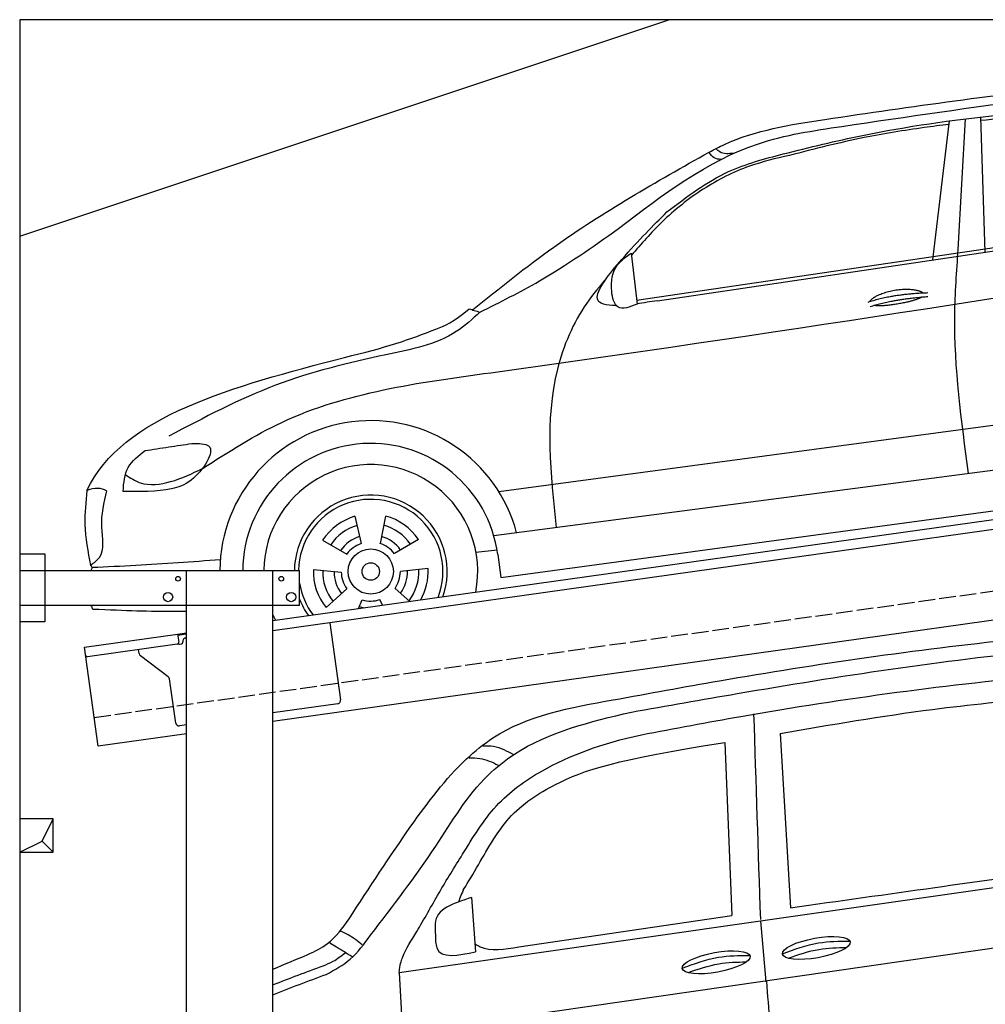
# Model space of a CAD drawing. Extents: x 199 to 6000, y -375 to 5300.
# Tile 2 of 3: x 199 to 3099, y 2343 to 5300. Entities that reach past the tile are written whole.
import ezdxf

# ---------------------------------------------------------------- set-up
doc = ezdxf.new("R2010")
doc.units = 0
doc.header["$LTSCALE"] = 10
doc.header["$MEASUREMENT"] = 0
doc.linetypes.add('GEN3', pattern=[6.25, 5, -1.25])
doc.layers.get('0').update_dxf_attribs({"linetype": 'CONTINUOUS'})
for name, color, linetype in [('3', 6, 'GEN3'), ('BREAKTHROUGH', 1, 'CONTINUOUS'), ('CAR', 1, 'CONTINUOUS'), ('SICHTBARE_KANTEN_DIN_', 7, 'CONTINUOUS')]:
    doc.layers.add(name, color=color, linetype=linetype)
doc.layers.add('AM_0', color=7, linetype='CONTINUOUS', lineweight=30)

# ---------------------------------------------------------------- blocks, each defined once
blk = doc.blocks.new('Car Van')
at = {"layer": 'CAR'}
for p, q in [((22217, 5288), (22248.2, 4764.6)), ((22051, 5261.1), (22071.8, 4741.7)), ((21072.7, 4570.5), (23398.2, 4902.5)), ((21289.9, 4795.1), (21301.9, 4632.6)), ((21432.3, 4647), (22071.8, 4741.7)), ((23398.2, 4720.3), (21083.3, 4387.6)), ((21180.9, 4711.1), (21182, 4662.3)), ((22158.3, 4725.3), (22174, 4541.7)), ((21072.7, 4570.5), (21083.3, 4387.6))]:
    blk.add_line(p, q, dxfattribs=at)
for centre in [(22325.5, 4643.7), (22024.6, 4600.6)]:
    blk.add_ellipse(centre, major_axis=(-101.9, -18.3), ratio=0.28676, dxfattribs=at)
for points, knots in [([(21715.3, 5388.7), (21821.7, 5408.2), (22221.1, 5481.6), (22782.1, 5562.6), (23238.6, 5600.5), (23398.2, 5613.5)], [0, 0, 0, 0, 324.58113, 1218.156854, 1698.657892, 1698.657892, 1698.657892, 1698.657892]), ([(21770, 5352.1), (21876, 5370.8), (22288.4, 5443.9), (22830.8, 5527.3), (23269.5, 5559.7), (23398.2, 5567.2)], [0, 0, 0, 0, 323.034736, 1256.571869, 1643.446804, 1643.446804, 1643.446804, 1643.446804]), ([(21800.2, 5284), (21899.6, 5302.9), (22309.5, 5380.6), (22843.2, 5451.2), (23278.2, 5485), (23398.2, 5493.9)], [0, 0, 0, 0, 303.469527, 1251.67749, 1612.62651, 1612.62651, 1612.62651, 1612.62651]), ([(20922.2, 4730.9), (20982.9, 4824.4), (21091.2, 4991.1), (21231.6, 5178.4), (21424.7, 5337.3), (21587.1, 5366), (21715.3, 5388.7)], [0, 0, 0, 0, 334.734651, 596.893259, 698.10809, 1076.889347, 1076.889347, 1076.889347, 1076.889347]), ([(22217, 5288), (22369.3, 5314.3), (22631.7, 5359.5), (22896.7, 5385.3), (23007.8, 5396.2)], [0, 0, 0, 0, 463.343065, 798.418315, 798.418315, 798.418315, 798.418315]), ([(20986.5, 4682.1), (21053.9, 4769.5), (21174.9, 4926.6), (21293.8, 5130.5), (21489, 5285.8), (21646.3, 5322.9), (21770, 5352.1)], [0, 0, 0, 0, 331.751844, 596.12862, 697.343452, 1070.857154, 1070.857154, 1070.857154, 1070.857154]), ([(21072.7, 4570.5), (21075, 4593.4), (21087.9, 4634.1), (21130.7, 4698.5), (21193.2, 4813.2), (21268.6, 4933.7), (21358.3, 5081), (21531.9, 5204.2), (21681, 5257.8), (21800.2, 5284)], [0, 0, 0, 0, 34.633344, 130.367254, 260.266155, 394.654289, 566.353713, 741.146733, 1042.18326, 1042.18326, 1042.18326, 1042.18326]), ([(21264.8, 4817), (21273.3, 4830.4), (21319, 4905.1), (21394.2, 5046.4), (21574.1, 5161.5), (21722.7, 5209.2), (22051, 5261.1)], [301.852914, 301.852914, 301.852914, 301.852914, 394.654289, 566.353713, 741.146733, 1038.026076, 1038.026076, 1038.026076, 1038.026076]), ([(21324.3, 5250.9), (21335, 5251), (21367.6, 5251.1), (21396.5, 5235.2), (21415.9, 5224.6)], [0, 0, 0, 0, 31.885172, 96.557607, 96.557607, 96.557607, 96.557607]), ([(21283.2, 5214.8), (21293.9, 5214.8), (21324.4, 5214.8), (21352.1, 5201.6), (21370.1, 5193)], [0, 0, 0, 0, 31.885172, 90.606066, 90.606066, 90.606066, 90.606066]), ([(22248.2, 4764.6), (22393.1, 4784.9), (22656.1, 4821.9), (22919.2, 4858.9), (23037.4, 4875.5)], [0, 0, 0, 0, 438.805988, 796.934649, 796.934649, 796.934649, 796.934649]), ([(21289.9, 4795.1), (21235.8, 4777.9), (21179.6, 4759.9), (21180.8, 4712.9), (21180.9, 4711.1)], [0, 0, 0, 0, 134.36016, 139.878732, 139.878732, 139.878732, 139.878732]), ([(20798.5, 4624), (20819.1, 4633.7), (20869.6, 4657.8), (20902.6, 4703.7), (20922.2, 4730.9)], [0, 0, 0, 0, 67.360769, 165.813557, 165.813557, 165.813557, 165.813557]), ([(20853.6, 4564.3), (20879, 4578.1), (20932.3, 4607.1), (20967.9, 4656.3), (20986.5, 4682.1)], [0, 0, 0, 0, 85.699898, 179.595193, 179.595193, 179.595193, 179.595193]), ([(20961.8, 4653.6), (20948.1, 4664.3), (20927.4, 4680.6), (20903.2, 4690.9), (20895, 4694.4)], [0, 0, 0, 0, 51.881649, 78.540589, 78.540589, 78.540589, 78.540589]), ([(20931, 4617.1), (20915.7, 4626.8), (20893.8, 4641), (20871.1, 4653.9), (20864.2, 4657.9)], [0, 0, 0, 0, 54.316515, 78.283223, 78.283223, 78.283223, 78.283223]), ([(21182, 4662.3), (21182.9, 4655.8), (21189.3, 4608.7), (21249.8, 4621.5), (21301.9, 4632.6)], [0, 0, 0, 0, 18.890469, 135.583873, 135.583873, 135.583873, 135.583873]), ([(21300.3, 4656.3), (21307.8, 4651.9), (21341, 4631.7), (21389.5, 4639.8), (21432.3, 4647)], [173.497725, 173.497725, 173.497725, 173.497725, 190.087535, 312.625806, 312.625806, 312.625806, 312.625806]), ([(22223.8, 4626.1), (22259.4, 4639.4), (22324.6, 4663.6), (22394, 4664.3), (22425.3, 4664.5)], [0, 0, 0, 0, 113.219895, 206.627039, 206.627039, 206.627039, 206.627039]), ([(22241.5, 4612.7), (22271.8, 4623.9), (22328.6, 4643.2), (22388.6, 4644.7), (22416.6, 4645)], [14.4466, 14.4466, 14.4466, 14.4466, 94.349912, 163.782287, 163.782287, 163.782287, 163.782287]), ([(20844.6, 4590.2), (20854.7, 4594.4), (20878.5, 4604.2), (20898.8, 4620.2), (20910.5, 4629.4)], [0, 0, 0, 0, 32.630299, 77.0114, 77.0114, 77.0114, 77.0114]), ([(21922.8, 4582.9), (21958.5, 4596.2), (22023.7, 4620.5), (22093.1, 4621.1), (22124.4, 4621.4)], [0, 0, 0, 0, 113.219895, 206.627039, 206.627039, 206.627039, 206.627039]), ([(21940.6, 4569.6), (21970.9, 4580.7), (22027.7, 4600.1), (22087.7, 4601.6), (22115.7, 4601.9)], [14.4466, 14.4466, 14.4466, 14.4466, 94.349912, 163.782287, 163.782287, 163.782287, 163.782287]), ([(22175.8, 4543.7), (22181.7, 4460.4), (22191.7, 4320.6), (22244.6, 4191.3), (22266, 4139)], [0, 0, 0, 0, 248.290611, 416.877177, 416.877177, 416.877177, 416.877177])]:
    blk.add_open_spline(points, degree=3, knots=knots, dxfattribs=at)
for points in [[(22137.1, 5347), (22143.9, 5140.9), (22150.6, 4934.9), (22157.4, 4728.8)], [(21264.8, 4817), (21258.4, 4802.4), (21252.1, 4787.8), (21250.6, 4781.7)], [(20693.5, 4579.8), (20728.4, 4595), (20763.5, 4609.6), (20798.5, 4624)], [(20693.5, 4532.9), (20743.6, 4553.2), (20794.2, 4572.1), (20844.6, 4590.2)], [(20693.5, 4502.6), (20746.6, 4524.6), (20800.3, 4544.8), (20853.6, 4564.3)]]:
    blk.add_open_spline(points, degree=3, dxfattribs=at)
blk = doc.blocks.new('Car_K')
at = {"layer": 'CAR'}
for p, q in [((5285.1, 2846.6), (5334.8, 3263.8)), ((5361.4, 2878), (5383.3, 3270)), ((5442.5, 2870), (5429.2, 3275.3)), ((4395.3, 2725.6), (6371, 3016)), ((4457.7, 2723.8), (6379.4, 3009)), ((4379.1, 2866.5), (4396.7, 2713.3)), ((3981.4, 2150.9), (5902.5, 2408.8)), ((5954.6, 2278.4), (3966.6, 2017.9)), ((3987.9, 1892.3), (5969.5, 2160.9)), ((3549.7, 2076.4), (3568.1, 1994.6)), ((3641.8, 2077.1), (3624.8, 1995)), ((3452.6, 2004.6), (3525.4, 1963)), ((3740.1, 2007), (3667.9, 1964.2)), ((3913.1, 1968.5), (3976.3, 1975.6)), ((3978.5, 1961.3), (3987.9, 1892.3)), ((3424.8, 1916.8), (3508.3, 1908.9)), ((3769.3, 1919.6), (3685.9, 1910.4)), ((3463.1, 1802.2), (3525.1, 1858.6)), ((3714.2, 1820.9), (3669.9, 1859.8)), ((3559.9, 1799.2), (3571.3, 1825.7)), ((3631.9, 1809.3), (3624.3, 1826.1))]:
    blk.add_line(p, q, dxfattribs=at)
for radius in [67.9, 26.2]:
    blk.add_circle((3597.1, 1910.6), radius, dxfattribs=at)
for radius, start, end in [(453.2, 14.86, 179.5503), (384.7, 7.5734, 179.4702), (321.3, 348.8956, 179.3656), (229.5, 340.7371, 179.1121), (216.8, 338.9836, 179.0598), (172.4, 105.9643, 146.9655), (172.4, 33.9643, 74.9655), (144.5, 106.605, 146.3248), (144.5, 34.605, 74.3248), (110.3, 107.8341, 145.0957), (110.3, 35.8341, 73.0957), (88.8, 109.097, 143.8328), (88.8, 37.097, 71.8328), (172.4, 177.9643, 218.9655), (144.5, 178.605, 218.3248), (110.3, 179.8341, 217.0957), (88.8, 181.097, 215.8328), (88.8, 325.097, 359.8328), (110.3, 323.8341, 1.0957), (144.5, 322.605, 2.3248), (172.4, 330.4173, 2.9655), (216.8, 189.363, 217.0164), (229.5, 201.2851, 215.2629), (110.3, 251.8341, 260.346), (88.8, 253.097, 287.8328), (321.3, 203.8286, 207.1044)]:
    blk.add_arc((3597.1, 1910.6), radius, start, end, dxfattribs=at)
for points, degree, knots in [([(4960.4, 3268.4), (5220.3, 3306.4), (5747.3, 3383.4), (6478.6, 3434.2), (6859.6, 3211.3), (7001.7, 3128.2)], 3, [0, 0, 0, 0, 795.09308, 1612.404872, 2098.463299, 2098.463299, 2098.463299, 2098.463299]), ([(4341, 2940.3), (4474.3, 3042.3), (4677, 3197.5), (5124.5, 3264.4), (5403, 3304.4), (5597.3, 3332.3)], 3, [0, 0, 0, 0, 491.496147, 747.712732, 1339.159351, 1339.159351, 1339.159351, 1339.159351]), ([(4486.6, 2990.7), (4545.8, 3035.8), (4651.4, 3116.2), (4859.3, 3171.2), (5126.1, 3235.8), (5464.3, 3284.2), (5722.9, 3301), (5845.3, 3309)], 3, [0, 0, 0, 0, 220.805775, 393.417908, 637.451139, 1046.907631, 1414.974246, 1414.974246, 1414.974246, 1414.974246]), ([(6069.6, 3280.7), (6038.8, 3288), (5942.4, 3308.2), (5768.6, 3294.5), (5586.9, 3281.8), (5471.6, 3269.2), (5429.6, 3264.6)], 3, [41.799079, 41.799079, 41.799079, 41.799079, 136.523198, 337.310325, 558.263041, 685.022454, 685.022454, 685.022454, 685.022454]), ([(4613.5, 3170.2), (4628.6, 3178.1), (4735.8, 3233.7), (4856.6, 3252.4), (4960.4, 3268.4)], 3, [0, 0, 0, 0, 51.147071, 361.60585, 361.60585, 361.60585, 361.60585]), ([(5333.6, 3253.4), (5308.7, 3250.3), (5223.6, 3239.4), (5062.6, 3213.6), (4929, 3179.4), (4854.3, 3160.3)], 3, [96.627312, 96.627312, 96.627312, 96.627312, 171.985535, 353.964722, 585.294651, 585.294651, 585.294651, 585.294651]), ([(3903, 2696.1), (3983.1, 2760.8), (4205.2, 2940.2), (4454.2, 3080.5), (4613.5, 3170.2)], 3, [0, 0, 0, 0, 308.510954, 855.342049, 855.342049, 855.342049, 855.342049]), ([(4649.4, 3148.3), (4641.9, 3148.7), (4626.1, 3149.7), (4617.8, 3163.2), (4613.5, 3170.2)], 3, [0, 0, 0, 0, 21.231322, 44.529597, 44.529597, 44.529597, 44.529597]), ([(4687.2, 3166.4), (4672.1, 3165), (4651.3, 3163.1), (4637, 3176.9), (4633.1, 3180.6)], 3, [0, 0, 0, 0, 42.119667, 57.904128, 57.904128, 57.904128, 57.904128]), ([(4854.3, 3160.3), (4814, 3150.9), (4723.1, 3129.7), (4591.5, 3062.5), (4473.7, 2968.4), (4409.3, 2894.3), (4379.8, 2860.3)], 3, [0, 0, 0, 0, 123.949889, 279.082644, 438.516219, 573.303533, 573.303533, 573.303533, 573.303533]), ([(4334.6, 2709.5), (4303.1, 2709), (4246, 2721.6), (4373.6, 2878.3), (4444.9, 2949.2), (4486.6, 2990.7)], 3, [93.12531, 93.12531, 93.12531, 93.12531, 180.032421, 319.648401, 516.477642, 516.477642, 516.477642, 516.477642]), ([(3925.1, 2689.5), (3985.3, 2719.6), (4130.6, 2792), (4263.3, 2885.5), (4341, 2940.3)], 3, [0, 0, 0, 0, 201.651658, 486.269195, 486.269195, 486.269195, 486.269195]), ([(3091.3, 2219.7), (3169.4, 2269.8), (3429.6, 2436.6), (4576, 2588.6), (5593.2, 2750.5), (6400, 2878.8)], 3, [0, 0, 0, 0, 276.230985, 920.854723, 3391.651354, 3391.651354, 3391.651354, 3391.651354]), ([(5392.7, 2204.8), (5371, 2363.1), (5340.3, 2587.2), (5356.6, 2812.1), (5361.4, 2878)], 3, [0, 0, 0, 0, 477.207835, 675.36922, 675.36922, 675.36922, 675.36922]), ([(4396.7, 2713.3), (4374.8, 2705), (4333.8, 2689.5), (4314.2, 2765.6), (4325.9, 2829.2), (4364, 2855.9), (4379.1, 2866.5)], 3, [0, 0, 0, 0, 57.694639, 108.12902, 189.778781, 243.319174, 243.319174, 243.319174, 243.319174]), ([(4306.1, 2792.5), (4285.2, 2767.8), (4217.5, 2687.7), (4111.2, 2437.6), (4136.6, 2203.3), (4154, 2042.4)], 3, [0, 0, 0, 0, 97.223262, 314.251894, 789.804407, 789.804407, 789.804407, 789.804407]), ([(5096.6, 2721.7), (5100.1, 2730), (5124.3, 2747.3), (5178.1, 2764.2), (5225, 2761.1), (5250, 2752.2), (5255.3, 2747.7), (5255.6, 2747.5)], 5, [0.0314681, 0.0314681, 0.0314681, 0.0314681, 0.0314681, 0.0314681, 0.300106, 0.500106, 0.5095952, 0.5095952, 0.5095952, 0.5095952, 0.5095952, 0.5095952]), ([(5252.3, 2734.9), (5248.8, 2732.7), (5232.1, 2724.4), (5198.9, 2715.8), (5152.6, 2708), (5121.2, 2707.1), (5107.9, 2709.7)], 5, [0.6133618, 0.6133618, 0.6133618, 0.6133618, 0.6133618, 0.6133618, 0.700106, 0.9252293, 0.9252293, 0.9252293, 0.9252293, 0.9252293, 0.9252293]), ([(3518, 2553.7), (3639.3, 2581.7), (3745, 2618.4), (3845.3, 2659.5), (3893, 2699.8)], 3, [0, 0, 0, 0, 247.321337, 334.292188, 334.292188, 334.292188, 334.292188]), ([(3893.1, 2699.9), (3897.9, 2698), (3908.5, 2693.9), (3919.4, 2691.2), (3925.3, 2689.7)], 3, [0, 0, 0, 0, 15.568021, 33.841736, 33.841736, 33.841736, 33.841736]), ([(3925.1, 2689.5), (3902.2, 2668.7), (3824, 2597.3), (3599.7, 2554.9), (3303.2, 2482.1), (3095.7, 2372.5), (2990.2, 2316.7)], 3, [0, 0, 0, 0, 91.933634, 314.390135, 658.38076, 1014.064836, 1014.064836, 1014.064836, 1014.064836]), ([(3059.7, 2295), (3080.3, 2295.1), (3147.5, 2295.6), (3072, 2180.9), (2975.7, 2149), (2903.4, 2150.4), (2853.2, 2151.3)], 3, [0, 0, 0, 0, 50.979532, 165.98642, 230.339947, 376.301558, 376.301558, 376.301558, 376.301558]), ([(2919.1, 2273.7), (2943, 2277.4), (2989.8, 2284.7), (3036.7, 2291.6), (3059.7, 2295)], 3, [0, 0, 0, 0, 72.340016, 142.14612, 142.14612, 142.14612, 142.14612]), ([(2853.2, 2151.3), (2855.3, 2177), (2859.4, 2227.5), (2899.4, 2258.5), (2919.1, 2273.7)], 3, [0, 0, 0, 0, 73.589328, 144.916366, 144.916366, 144.916366, 144.916366]), ([(2860.2, 2201.5), (2874.7, 2192), (2914.8, 2165.3), (3002.7, 2177.2), (3060.5, 2204.9), (3091.3, 2219.7)], 3, [0, 0, 0, 0, 50.87875, 141.728856, 245.043202, 245.043202, 245.043202, 245.043202]), ([(2744.5, 2154.1), (2741.1, 2120.1), (2733.4, 2044.6), (2747.7, 1970), (2755.6, 1929)], 3, [0, 0, 0, 0, 101.994894, 226.406314, 226.406314, 226.406314, 226.406314]), ([(2803.8, 2152.6), (2795.3, 2117.7), (2779.6, 2053.5), (2801, 1961.9), (2765.2, 1935.9), (2755.6, 1929)], 3, [0, 0, 0, 0, 109.791406, 202.46401, 236.378188, 236.378188, 236.378188, 236.378188]), ([(3145.3, 1945.7), (3060.6, 1939.5), (2932.6, 1930.2), (2804.5, 1924.3), (2761, 1922.3)], 3, [0, 0, 0, 0, 254.53565, 384.934637, 384.934637, 384.934637, 384.934637]), ([(3043.2, 1790.9), (3031.6, 1790.6), (2945.8, 1788.9), (2860.9, 1793.2), (2762.4, 1796.9)], 3, [250.354392, 250.354392, 250.354392, 250.354392, 285.458466, 509.835857, 509.835857, 509.835857, 509.835857])]:
    blk.add_open_spline(points, degree=degree, knots=knots, dxfattribs=at)
for points, degree in [([(4457.7, 2723.8), (4436.9, 2720.6), (4416.2, 2717.4), (4396.5, 2714.9)], 3), ([(5090.7, 2719.8), (5164, 2744.5), (5270.4, 2748.1)], 2), ([(5097.2, 2706.5), (5169.3, 2728.8), (5269.6, 2736.4)], 2), ([(2744.5, 2154.1), (2850, 2378.9), (3184, 2466.3), (3518, 2553.7)], 3), ([(2803.8, 2152.6), (2787.9, 2162.9), (2767.7, 2161.4), (2744.5, 2154.1)], 3), ([(2761, 1922.3), (2759.2, 1924.6), (2757.3, 1926.8), (2755.6, 1929)], 3), ([(2757.6, 1914.2), (2758.7, 1916.9), (2759.9, 1919.6), (2761, 1922.3)], 3), ([(2762.4, 1796.9), (2760.8, 1801), (2759.2, 1805.1), (2757.7, 1809.2)], 3)]:
    blk.add_open_spline(points, degree=degree, dxfattribs=at)

msp = doc.modelspace()

# ---------------------------------------------------------------- linework, layer by layer
for p, q in [((199.5, 4650), (2149.5, 5300)), ((960, 3495.2), (3438.8, 3843.6)), ((3446, 3814.3), (960, 3464.9)), ((200, 3696.2), (275, 3696.2)), ((200, 3696.2), (275, 3696.2)), ((275, 3696.2), (275, 3491.2)), ((275, 3696.2), (275, 3491.2)), ((200, 3646.2), (1040, 3646.2)), ((700, 1876.2), (700, 3646.2)), ((960, -193.8), (960, 3646.2)), ((1040, 3541.2), (1040, 3646.2)), ((3664.7, 3572.4), (960, 3192.2)), ((1040, 3541.2), (200, 3541.2)), ((275, 3491.2), (200, 3491.2)), ((275, 3491.2), (200, 3491.2)), ((1130.7, 3488.9), (1163.3, 3257.2)), ((393.8, 3415.6), (673.5, 3454.9)), ((673.5, 3454.9), (700, 3458.6)), ((673.5, 3454.9), (677, 3430.2)), ((700, 3454.6), (674.1, 3451)), ((689.5, 3430.9), (689.4, 3431.9)), ((697.9, 3443.2), (700, 3443.5)), ((435.5, 3118.5), (393.8, 3415.6)), ((672.7, 3424.5), (402.9, 3386.6)), ((558, 3396.4), (556.4, 3408.2)), ((680.3, 3424.6), (685.2, 3425.3)), ((645.6, 3326.7), (561.9, 3389.8)), ((668.2, 3187.6), (649.5, 3320.1)), ((1154.8, 3245.9), (960, 3218.5)), ((700, 3181.9), (679.5, 3179.1)), ((700, 3155.7), (435.5, 3118.5))]:
    msp.add_line(p, q)
for centre, radius in [((675, 3621.2), 7), ((985, 3621.2), 7), ((645, 3566.2), 14), ((1015, 3566.2), 14)]:
    msp.add_circle(centre, radius)
for centre, radius, start, end in [((672, 3429.5), 5, 278, 8), ((684.6, 3430.2), 5, 278, 8), ((699.3, 3433.3), 10, 98, 188), ((679.6, 3429.5), 5, 221.2367, 278), ((402.2, 3391.5), 5, 188, 278), ((567.9, 3397.8), 10, 188, 233), ((639.6, 3318.7), 10, 8, 53), ((1153.4, 3255.8), 10, 278, 8), ((678.1, 3189), 10, 188, 278)]:
    msp.add_arc(centre, radius, start, end)
at = {"layer": '3'}
msp.add_line((423.4, 3204.7), (5430.8, 3908.4), dxfattribs=at)
at = {"layer": 'BREAKTHROUGH'}
for p, q in [((267.1, 2833), (299.7, 2900)), ((267.1, 2833), (299.7, 2900)), ((199.7, 2800), (267.1, 2833)), ((199.7, 2800), (267.1, 2833)), ((266.9, 2832.9), (299.7, 2800)), ((266.9, 2832.9), (299.7, 2800))]:
    msp.add_line(p, q, dxfattribs=at)
msp.add_lwpolyline([(299.7, 2900), (199.7, 2900), (199.7, 2800), (299.7, 2800)], close=True, dxfattribs=at)
msp.add_lwpolyline([(299.7, 2900), (199.7, 2900), (199.7, 2800), (299.7, 2800)], close=True, dxfattribs=at)
at = {"layer": 'SICHTBARE_KANTEN_DIN_'}
for p, q in [((5499.5, 5300), (199.5, 5300)), ((199.5, 5300), (200, -200))]:
    msp.add_line(p, q, dxfattribs=at)

# ---------------------------------------------------------------- block references
at = {"layer": 'AM_0'}
msp.add_blockref('Car Van', (-19733.5, -2131.5), dxfattribs=at)
at = {"layer": 'CAR'}
msp.add_blockref('Car_K', (-2343.2, 1732.2), dxfattribs=at)

doc.saveas('drawing.dxf')
